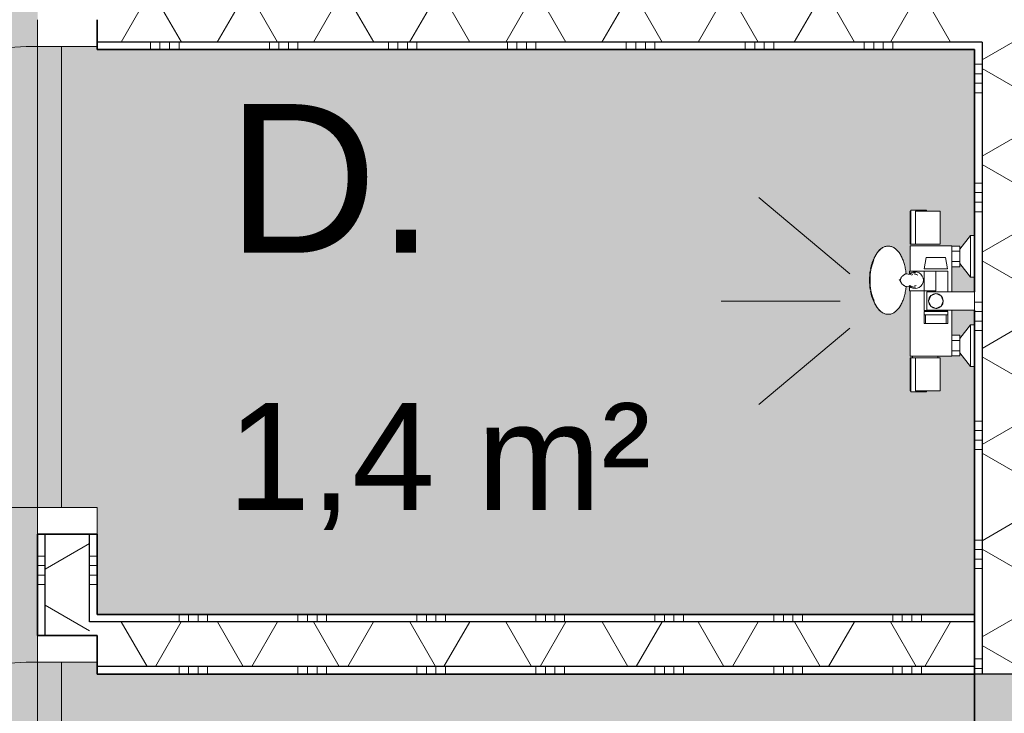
# Model space of a CAD drawing. Header units: millimetres. Extents: x 71235 to 117628, y -12665 to 42937.
# Tile 20 of 49: x 90342 to 91998, y 11799 to 12966. Entities that reach past the tile are written whole.
import ezdxf

# ---------------------------------------------------------------- set-up
doc = ezdxf.new("R2010")
doc.units = ezdxf.units.MM
doc.linetypes.add('Hidden', pattern=[4, 2, -2])
for name, color, linetype, lineweight in [('A-AREA-IDEN', 2, 'Continuous', 13), ('A-AREA-PATT', 32, 'Continuous', 9), ('A-DOOR', 31, 'Continuous', 18), ('A-DOOR-FRAM', 31, 'Continuous', 13), ('A-WALL', 113, 'Continuous', 18), ('A-WALL-PATT', 111, 'Continuous', 35), ('I-WALL', 2, 'Continuous', 18), ('P-SANR-FIXT', 6, 'Continuous', 13)]:
    doc.layers.add(name, color=color, linetype=linetype, lineweight=lineweight)
doc.styles.add('Arial', font='arial.ttf', dxfattribs={"height": 180})
doc.styles.add('Arial_1', font='arial.ttf', dxfattribs={"height": 250})
pattern_1 = [(180, (90472.54, 12415.6), (-2e-14, -200), []), (180, (90472.54, 12431.6), (-2e-14, -200), []), (180, (90472.54, 12447.6), (-2e-14, -200), []), (180, (90472.54, 12463.6), (-2e-14, -200), [])]
pattern_2 = [(90, (91210.12, 11865.54), (-200, 5e-13), []), (90, (91226.12, 11865.54), (-200, 5e-13), []), (90, (91242.12, 11865.54), (-200, 5e-13), []), (90, (91258.12, 11865.54), (-200, 5e-13), [])]

# ---------------------------------------------------------------- blocks, each defined once
blk = doc.blocks.new('200_32_ISR_deur_binnen - dagmaat 0800x2300-7616677-plot_00')
at = {"layer": 'A-DOOR', "lineweight": 13}
blk.add_hatch(color=256, dxfattribs=at).paths.add_polyline_path([(-387.5, 10), (387.5, 10), (387.5, 50), (-387.5, 50)])
for p, q in [((-387.5, 50), (-387.5, 825)), ((-387.5, 50), (387.5, 50)), ((-387.5, 50), (-387.5, 10)), ((387.5, 50), (-387.5, 50)), ((387.5, 10), (387.5, 50)), ((-387.5, 10), (387.5, 10))]:
    blk.add_line(p, q, dxfattribs=at)
at = {"layer": 'A-DOOR', "linetype": 'Hidden', "lineweight": 13}
blk.add_line((-387.5, 10), (387.5, 10), dxfattribs=at)
at = {"layer": 'A-DOOR', "lineweight": 13}
blk.add_arc((-387.5, 50), 775, 360, 90, dxfattribs=at)
at = {"layer": 'A-DOOR-FRAM'}
for p, q in [((-387.5, 50), (-432.5, 50)), ((-387.5, -50), (-387.5, 50)), ((432.5, 50), (387.5, 50)), ((387.5, 50), (387.5, -50)), ((-432.5, -50), (-387.5, -50))]:
    blk.add_line(p, q, dxfattribs=at)
blk = doc.blocks.new('53_PF_Crane_Shower - 53_PF_Crane_Shower-7700345-plot_00')
at = {"layer": 'P-SANR-FIXT'}
for p, q in [((0, 226.2), (0, 426.2)), ((-45.5, 209.7), (-174, 362.9)), ((45.5, 209.7), (174, 362.9)), ((-95.5, 107.4), (-152.7, 107.4)), ((-95.5, 108), (-151, 108)), ((-151, 108), (-151, 107.8)), ((-95.5, 107.8), (-95.5, 108)), ((-95.5, 107.3), (-95.5, 107.4)), ((-92.9, 104.4), (-95.5, 104.4)), ((17.3, 108), (-92.9, 108)), ((-92.9, 108), (-92.9, 80.4)), ((92.9, 108), (50.4, 108)), ((92.9, 80.4), (92.9, 108)), ((151, 108), (95.5, 108)), ((95.5, 108), (95.5, 107.8)), ((152.7, 107.4), (95.5, 107.4)), ((95.5, 107.4), (95.5, 107.3)), ((151, 107.8), (151, 108)), ((-151, 99.1), (-95.5, 99.1)), ((-151, 99.1), (-151, 83)), ((-151, 83), (-151, 58)), ((-95.5, 83), (-95.5, 99.1)), ((-95.5, 58), (-95.5, 83)), ((95.5, 99.1), (95.5, 83)), ((95.5, 99.1), (151, 99.1)), ((95.5, 83), (95.5, 58)), ((151, 83), (151, 99.1)), ((151, 58), (151, 83)), ((-152.7, 80.7), (-151, 80.7)), ((-92.9, 80.4), (-92.9, 38)), ((92.9, 38), (92.9, 80.4)), ((151, 80.7), (152.7, 80.7)), ((-151, 58), (-95.5, 58)), ((-95.5, 61.6), (-92.9, 61.6)), ((95.5, 58), (151, 58)), ((-15.5, 38), (-92.9, 38)), ((-92.4, 38), (-92.4, 24.9)), ((-83.7, 38), (-83.7, 24.9)), ((-66.3, 24.9), (-66.3, 38)), ((-57.6, 38), (-57.6, 24.9)), ((92.9, 38), (15.5, 38)), ((57.6, 24.9), (57.6, 38)), ((66.3, 38), (66.3, 24.9)), ((83.7, 24.9), (83.7, 38)), ((92.4, 24.9), (92.4, 38)), ((-87.2, 24.9), (-110, 7)), ((-83.7, 24.9), (-92.4, 24.9)), ((-66.3, 24.9), (-83.7, 24.9)), ((-57.6, 24.9), (-66.3, 24.9)), ((-40, 7), (-62.8, 24.9)), ((62.8, 24.9), (40, 7)), ((66.3, 24.9), (57.6, 24.9)), ((83.7, 24.9), (66.3, 24.9)), ((92.4, 24.9), (83.7, 24.9)), ((110, 7), (87.2, 24.9)), ((-110, 7), (-110, 0)), ((-40, 7), (-110, 7)), ((-40, 0), (-40, 7)), ((40, 7), (40, 0)), ((110, 7), (40, 7)), ((110, 0), (110, 7))]:
    blk.add_line(p, q, dxfattribs=at)
at = {"layer": 'P-SANR-FIXT', "flags": 128}
for points in [[(-152.7, 106.3), (-152.7, 107.1), (-152.7, 107.3)], [(-152.7, 81.8), (-152.7, 81), (-152.7, 80.7), (-152.7, 80.9), (-152.7, 81.5), (-152.7, 82.5), (-152.7, 84), (-152.7, 85.7), (-152.7, 87.8), (-152.7, 90.1), (-152.7, 92.5), (-152.7, 94.9), (-152.7, 97.4), (-152.7, 99.7), (-152.7, 101.8), (-152.7, 103.6), (-152.7, 105.2), (-152.7, 106.3)], [(-152.7, 99.7), (-152.7, 98), (-152.7, 95.6), (-152.7, 93.1), (-152.7, 90.7), (-152.7, 88.4), (-152.7, 86.3), (-152.7, 84.4), (-152.7, 82.9), (-152.7, 81.8)], [(-95.5, 107.3), (-95.5, 107), (-95.5, 106.3)], [(-95.5, 106.3), (-95.5, 105.4), (-95.5, 104.1), (-95.5, 102.7), (-95.5, 101), (-95.5, 99.1)], [(95.5, 106.3), (95.5, 107), (95.5, 107.3)], [(95.5, 99.1), (95.5, 101), (95.5, 102.7), (95.5, 104.1), (95.5, 105.4), (95.5, 106.3)], [(152.7, 107.3), (152.7, 107.1), (152.7, 106.3)], [(152.7, 106.3), (152.7, 105.2), (152.7, 103.6), (152.7, 101.8), (152.7, 99.7), (152.7, 97.4), (152.7, 94.9), (152.7, 92.5), (152.7, 90.1), (152.7, 87.8), (152.7, 85.7), (152.7, 84), (152.7, 82.5), (152.7, 81.5), (152.7, 80.9), (152.7, 80.7), (152.7, 81), (152.7, 81.8)], [(152.7, 81.8), (152.7, 82.9), (152.7, 84.4), (152.7, 86.3), (152.7, 88.4), (152.7, 90.7), (152.7, 93.1), (152.7, 95.6), (152.7, 98), (152.7, 99.7)]]:
    blk.add_lwpolyline(points, dxfattribs=at)
blk = doc.blocks.new('53_PF_slider - Type 1-V36-plot_00')
at = {"layer": 'P-SANR-FIXT'}
for p, q in [((91866.4, 12566), (91863, 12546.6)), ((91882.7, 12566), (91866.4, 12566)), ((91899, 12566), (91882.7, 12566)), ((91902.4, 12546.6), (91899, 12566)), ((91838.2, 12537.2), (91838.2, 12543)), ((91882.7, 12543), (91838.2, 12543)), ((91862.7, 12543), (91862.7, 12476.9)), ((91863, 12546.6), (91882.7, 12546.6)), ((91882.7, 12546.6), (91902.4, 12546.6)), ((91882.7, 12543), (91882.7, 12509.9)), ((91882.7, 12543), (91902.7, 12543)), ((91902.7, 12508.1), (91902.7, 12543)), ((91838.2, 12509.9), (91838.2, 12518.7)), ((91838.2, 12509.9), (91882.7, 12509.9)), ((91867.2, 12477.1), (91867.2, 12508.1)), ((91947.7, 12508.1), (91867.2, 12508.1)), ((91882.7, 12505), (91891.3, 12501.4)), ((91947.7, 12508.1), (91947.7, 12477.1)), ((91882.7, 12480.2), (91874, 12483.8)), ((91882.7, 12476.9), (91862.7, 12476.9)), ((91862.7, 12475), (91862.7, 12469.2)), ((91882.7, 12475), (91862.7, 12475)), ((91862.7, 12469.2), (91862.7, 12454.8)), ((91865.2, 12469.2), (91862.7, 12469.2)), ((91865.2, 12469.2), (91865.2, 12454.8)), ((91865.4, 12469.2), (91882.7, 12469.2)), ((91867.2, 12477.1), (91947.7, 12477.1)), ((91882.7, 12476.9), (91874.1, 12476.9)), ((91902.7, 12476.9), (91882.7, 12476.9)), ((91891.3, 12476.9), (91882.7, 12476.9)), ((91902.7, 12475), (91882.7, 12475)), ((91882.7, 12469.2), (91900, 12469.2)), ((91902.7, 12469.2), (91900.2, 12469.2)), ((91900.2, 12454.8), (91900.2, 12469.2)), ((91902.7, 12469.2), (91902.7, 12475)), ((91902.7, 12454.8), (91902.7, 12469.2)), ((91862.7, 12454.8), (91865.2, 12454.8)), ((91900.2, 12454.8), (91865.2, 12454.8)), ((91900.2, 12454.8), (91902.7, 12454.8))]:
    blk.add_line(p, q, dxfattribs=at)
at = {"layer": 'P-SANR-FIXT', "flags": 128}
for points in [[(91787.3, 12577.7), (91788.4, 12578.8), (91789.5, 12579.8), (91790.7, 12580.8), (91791.9, 12581.6), (91793.1, 12582.4), (91794.4, 12583), (91795.7, 12583.6), (91797, 12584.1), (91798.4, 12584.5), (91799.8, 12584.7), (91801.1, 12584.9), (91802.5, 12585), (91803.9, 12584.9), (91805.3, 12584.7), (91806.7, 12584.4), (91808, 12584.1), (91809.3, 12583.6), (91810.6, 12583), (91811.9, 12582.3), (91813.1, 12581.5), (91814.3, 12580.7), (91815.5, 12579.8), (91816.6, 12578.7), (91817.7, 12577.7), (91818.8, 12576.5), (91819.8, 12575.3), (91820.8, 12573.9), (91821.8, 12572.6), (91822.7, 12571.1), (91823.6, 12569.6), (91824.4, 12568.1), (91825.2, 12566.5), (91826, 12564.8), (91826.8, 12563.1), (91827.5, 12561.3), (91828.1, 12559.5), (91828.8, 12557.6), (91829.3, 12555.7), (91829.9, 12553.7), (91830.4, 12551.7), (91830.9, 12549.7), (91831.3, 12547.6), (91831.7, 12545.5), (91832, 12543.4), (91832.3, 12541.3), (91832.5, 12539.1), (91832.7, 12538)], [(91783.4, 12572.9), (91782.2, 12570.9), (91781, 12569), (91780, 12567.1), (91779, 12565.1), (91778.1, 12563.2), (91777.3, 12561.3), (91776.5, 12559.3), (91775.8, 12557.4), (91775.5, 12556.4)], [(91777.1, 12557.7), (91776.3, 12555.6), (91775.6, 12553.5), (91775, 12551.4), (91774.4, 12549.4), (91773.9, 12547.5), (91773.5, 12545.6), (91773.1, 12543.7), (91772.8, 12541.9), (91772.5, 12540.1), (91772.3, 12538.3), (91772, 12536.5), (91771.9, 12534.8), (91771.8, 12533), (91771.7, 12531.3), (91771.6, 12529.6), (91771.6, 12527.9), (91771.6, 12527.6)], [(91832.4, 12538.1), (91839.2, 12537.1), (91840, 12537.1)], [(91837.8, 12537.5), (91840.7, 12539.7), (91844.1, 12541.1), (91847.7, 12541.6)], [(91847.7, 12541.6), (91851.3, 12541.1), (91854.7, 12539.7), (91857.6, 12537.5), (91859.8, 12534.6), (91861.2, 12531.2), (91861.7, 12527.6), (91861.2, 12524), (91859.8, 12520.6), (91857.6, 12517.7), (91854.7, 12515.5), (91851.3, 12514.1), (91847.7, 12513.6)], [(91777.1, 12497.4), (91776.3, 12499.6), (91775.6, 12501.7), (91775, 12503.7), (91774.4, 12505.7), (91773.9, 12507.7), (91773.5, 12509.6), (91773.1, 12511.5), (91772.8, 12513.3), (91772.5, 12515.1), (91772.3, 12516.9), (91772, 12518.7), (91771.9, 12520.4), (91771.8, 12522.1), (91771.7, 12523.9), (91771.6, 12525.6), (91771.6, 12527.3), (91771.6, 12527.6)], [(91787.3, 12477.5), (91788.4, 12476.4), (91789.5, 12475.4), (91790.7, 12474.4), (91791.9, 12473.6), (91793.1, 12472.8), (91794.4, 12472.1), (91795.7, 12471.6), (91797, 12471.1), (91798.4, 12470.7), (91799.8, 12470.4), (91801.1, 12470.3), (91802.5, 12470.2), (91803.9, 12470.3), (91805.3, 12470.5), (91806.7, 12470.7), (91808, 12471.1), (91809.3, 12471.6), (91810.6, 12472.2), (91811.9, 12472.9), (91813.1, 12473.6), (91814.3, 12474.5), (91815.5, 12475.4), (91816.6, 12476.4), (91817.7, 12477.5), (91818.8, 12478.7), (91819.8, 12479.9), (91820.8, 12481.2), (91821.8, 12482.6), (91822.7, 12484), (91823.6, 12485.5), (91824.4, 12487.1), (91825.2, 12488.7), (91826, 12490.4), (91826.8, 12492.1), (91827.5, 12493.9), (91828.1, 12495.7), (91828.8, 12497.6), (91829.3, 12499.5), (91829.9, 12501.5), (91830.4, 12503.5), (91830.9, 12505.5), (91831.3, 12507.6), (91831.7, 12509.7), (91832, 12511.8), (91832.3, 12513.9), (91832.5, 12516.1), (91832.7, 12517.2)], [(91840.2, 12518), (91837.3, 12517.8), (91832.4, 12517.1)], [(91847.7, 12513.6), (91844.1, 12514.1), (91840.7, 12515.5), (91837.8, 12517.7)], [(91783.4, 12482.3), (91782.2, 12484.2), (91781, 12486.2), (91780, 12488.1), (91779, 12490), (91778.1, 12492), (91777.3, 12493.9), (91776.5, 12495.8), (91775.8, 12497.8), (91775.5, 12498.8)], [(91895.1, 12492.6), (91891.5, 12501.4), (91882.7, 12505), (91873.9, 12501.4), (91870.3, 12492.6)], [(91870.3, 12492.6), (91873.9, 12483.8), (91882.7, 12480.2), (91891.5, 12483.8), (91895.1, 12492.6)]]:
    blk.add_lwpolyline(points, dxfattribs=at)
at = {"layer": 'P-SANR-FIXT'}
for centre, radius, start, end in [((91846.8, 12527.9), 12.1, 113.7877, 123.9394), ((91846.8, 12527.9), 9.68, 107.1982, 122.2978), ((91846.8, 12527.9), 12.1, 90, 105.0758), ((91846.8, 12527.9), 12.1, 82.0796, 90), ((91846.8, 12527.9), 9.68, 74.2598, 90), ((91846.8, 12527.9), 9.68, 56.4308, 71.3826), ((91846.8, 12527.9), 12.1, 228.0753, 256.1175), ((91846.8, 12527.9), 12.1, 258.6126, 270), ((91846.8, 12527.9), 9.68, 270, 285.0084), ((91846.8, 12527.9), 12.1, 270, 277.8358), ((91882.7, 12492.6), 12.4, 3.0396, 176.9604), ((91882.7, 12492.6), 12.4, 75, 90), ((91882.7, 12492.6), 12.4, 180, 0), ((91882.7, 12492.6), 12.4, 270, 285), ((91882.7, 12492.6), 12.4, 270, 285), ((91882.7, 12492.6), 12.4, 270, 285)]:
    blk.add_arc(centre, radius, start, end, dxfattribs=at)
for centre, major_axis, start_param, end_param in [((91800.3, 12527.6), (0, 56.5), 0.291091, 1.570796), ((91797, 12527.6), (0, 51.9), 0.693791, 0.77643), ((91797, 12527.6), (0, 51.9), 0.981941, 1.208946), ((91797, 12527.6), (0, 50), 0.938079, 0.995763), ((91797, 12527.6), (0, 50), 0.826064, 0.912436), ((91797, 12527.6), (0, 51.9), 1.261959, 1.570796), ((91797, 12527.6), (0, 51.9), 1.570796, 1.879633), ((91800.3, 12527.6), (0, 56.5), 1.570796, 2.850503), ((91797, 12527.6), (0, 51.9), 1.932648, 2.159652), ((91797, 12527.6), (0, 50), 2.145831, 2.203514), ((91797, 12527.6), (0, 50), 2.229157, 2.316246)]:
    blk.add_ellipse(centre, major_axis=major_axis, ratio=0.5, start_param=start_param, end_param=end_param, dxfattribs=at)
for points, knots in [([(91832, 12538.1), (91831.7, 12538.1), (91831.1, 12537.9), (91829.9, 12537.2), (91829.1, 12536.6), (91828.6, 12536.2), (91828.1, 12535.8), (91827.7, 12535.5), (91827.3, 12535.2), (91827, 12534.9), (91826.8, 12534.7), (91826.6, 12534.5), (91826.4, 12534.3), (91826.3, 12534.3), (91826.3, 12534.2), (91826.2, 12534.1), (91826.1, 12534.1), (91826, 12533.9), (91825.8, 12533.8), (91825.5, 12533.6), (91825.1, 12533.3), (91824.8, 12533), (91824.5, 12532.5), (91824.3, 12532.3), (91824.3, 12532.1), (91824.2, 12532), (91824.2, 12531.8), (91824.1, 12531.7), (91824, 12531.4), (91823.8, 12530.9), (91823.6, 12530.3), (91823.3, 12529.6), (91822.9, 12528.6), (91822.6, 12527.9), (91822.4, 12527.6)], [-0.8571429, -0.8571429, -0.8571429, -0.8571429, -0.7142857, -0.5714286, -0.5, -0.4642857, -0.4285714, -0.3928571, -0.3571429, -0.3392857, -0.3214286, -0.3035714, -0.2946429, -0.2901786, -0.2857143, -0.28125, -0.2767857, -0.2678571, -0.25, -0.2321429, -0.2142857, -0.1785714, -0.1607143, -0.1517857, -0.1473214, -0.1428571, -0.1383929, -0.1339286, -0.125, -0.1071429, -0.0892857, -0.0714286, -0.0357143, 0, 0, 0, 0]), ([(91822.4, 12527.2), (91822.7, 12526.9), (91823.1, 12526.2), (91823.6, 12525), (91824.1, 12524), (91824.4, 12523.3), (91824.5, 12522.9), (91824.7, 12522.7), (91824.8, 12522.4), (91825, 12522.1), (91825.3, 12521.6), (91825.7, 12521.2), (91826.1, 12520.9), (91826.4, 12520.7), (91826.7, 12520.6), (91826.8, 12520.5), (91826.9, 12520.4), (91827, 12520.3), (91827.1, 12520.2), (91827.3, 12520), (91827.6, 12519.8), (91828, 12519.4), (91828.5, 12519), (91829, 12518.7), (91829.4, 12518.4), (91830, 12518), (91830.6, 12517.6), (91831.3, 12517.2), (91831.9, 12517.1), (91832.3, 12517), (91832.5, 12517.1), (91832.6, 12517.1)], [-1, -1, -1, -1, -0.958333, -0.916667, -0.875, -0.854167, -0.84375, -0.833333, -0.822917, -0.8125, -0.791667, -0.75, -0.729167, -0.708333, -0.6875, -0.677083, -0.671875, -0.666667, -0.65625, -0.645833, -0.625, -0.583333, -0.541667, -0.5, -0.458333, -0.416667, -0.333333, -0.25, -0.166667, -0.083333, 0, 0, 0, 0]), ([(91885.2, 12480.4), (91885.1, 12480.4), (91884.3, 12480.3), (91883.4, 12480.2), (91882.7, 12480.2)], [0.8736269, 0.8736269, 0.8736269, 0.8736269, 0.8928571, 1, 1, 1, 1])]:
    blk.add_open_spline(points, degree=3, knots=knots, dxfattribs=at)
for points in [[(91821.2, 12527.6), (91821.2, 12528), (91821.3, 12528.4), (91821.3, 12528.8)], [(91822.4, 12527.4), (91822.4, 12527.3), (91822.4, 12527.3), (91822.4, 12527.2)], [(91832.6, 12517.2), (91832.6, 12517.2), (91832.4, 12517.2), (91832.1, 12517.3), (91831.9, 12517.3)], [(91882.7, 12505), (91883.6, 12505), (91884.4, 12504.9), (91885.2, 12504.7)], [(91882.7, 12480.2), (91883.6, 12480.2), (91884.4, 12480.3), (91885.2, 12480.4)]]:
    blk.add_open_spline(points, degree=3, dxfattribs=at)

msp = doc.modelspace()

# ---------------------------------------------------------------- hatches: boundary and pattern name
at = {"layer": 'A-AREA-PATT'}
h = msp.add_hatch(color=254, dxfattribs=at)
h.paths.add_polyline_path([(88466.6, 10865.5), (88910.1, 10865.5), (88910.1, 10875.5), (88135.1, 10875.5), (88135.1, 10865.5)])
h.paths.add_polyline_path([(87910.1, 10865.5), (87910.1, 10875.5), (87135.1, 10875.5), (87135.1, 10865.5), (87445.5, 10865.5)])
h.paths.add_polyline_path([(88466.6, 10915.5), (90372.5, 10915.5), (90372.5, 13915.7), (86947.4, 13915.7), (86947.4, 13965.7), (86047.4, 13965.7), (86047.4, 13915.7), (85947.4, 13915.7), (85947.4, 12065.5), (86447.4, 12065.4), (86447.4, 11465.4), (85947.4, 11465.4), (85947.4, 10915.5), (88135.1, 10915.5)])
h.paths.add_polyline_path([(90422.5, 11110.5), (90422.5, 11885.5), (90412.5, 11885.5), (90412.5, 11110.5)])
h.paths.add_polyline_path([(90412.5, 12145.5), (90422.5, 12145.5), (90422.5, 12920.5), (90412.5, 12920.5), (90412.5, 12583.6)])
h.paths.add_polyline_path([(90422.5, 13103.1), (90422.5, 13878.1), (90412.5, 13878.1), (90412.5, 13103.1)])
h = msp.add_hatch(color=254, dxfattribs=at)
h.paths.add_polyline_path([(91832, 12538.1), (91832.6, 12537.3), (91832.2, 12538)])
h.paths.add_polyline_path([(90472.5, 11965.5), (91947.7, 11965.5), (91947.7, 12382.6), (91940.5, 12382.8), (91922.8, 12405.4), (91922.8, 12400.2), (91885.3, 12399.7), (91886.4, 12397.1), (91889.7, 12397.1), (91888.8, 12341.6), (91848.6, 12341.6), (91848, 12339.9), (91840.4, 12339.9), (91841.4, 12397.1), (91844.1, 12397.1), (91843.6, 12399.7), (91839.8, 12399.7), (91839.8, 12509.9), (91838.2, 12509.9), (91837.1, 12518.1), (91832.6, 12517.1), (91828.1, 12495.9), (91816.5, 12476.5), (91812.9, 12473.9), (91808.8, 12471.6), (91799, 12471.2), (91790.8, 12475), (91780.2, 12488), (91774.6, 12502.5), (91772.5, 12516.3), (91772.1, 12532.6), (91774.4, 12550.2), (91779.2, 12564.7), (91784.7, 12573.1), (91796.2, 12583.1), (91803, 12584.3), (91812.9, 12581.3), (91816.5, 12578.7), (91820, 12574.5), (91828.8, 12556.1), (91833.8, 12537.8), (91838.2, 12537.8), (91838.2, 12543), (91839.8, 12543), (91840.7, 12585.5), (91922.8, 12585), (91922.8, 12579.8), (91940.7, 12602.6), (91947.7, 12602.6), (91947.7, 12915.5), (90472.5, 12915.5), (90472.5, 12920.5), (90422.5, 12920.5), (90422.5, 12145.5), (90472.5, 12145.5), (90472.5, 12100.5)])
h.paths.add_polyline_path([(91922.8, 12429.8), (91940.7, 12452.6), (91947.7, 12452.6), (91947.7, 12477.1), (91909.7, 12477.1), (91909.7, 12435), (91922.8, 12435)])
h.paths.add_polyline_path([(91781.6, 12485.6), (91778, 12495.9), (91781.2, 12486.1)])
h.paths.add_polyline_path([(91940.7, 12508.1), (91947.7, 12508.1), (91947.7, 12532.6), (91940.7, 12532.6), (91922.8, 12555.4), (91922.8, 12550.2), (91909.7, 12550.2), (91909.7, 12508.1), (91922.8, 12508.1)])
h.paths.add_polyline_path([(91773.3, 12515.9), (91772.1, 12527.6), (91772.1, 12525), (91773.3, 12516.1)])
h.paths.add_polyline_path([(91833.8, 12525.8), (91822.4, 12527.6), (91822.4, 12529.3), (91819.9, 12527.5), (91833.7, 12525.9)])
h.paths.add_polyline_path([(91787, 12575.9), (91793.5, 12582.2), (91793.5, 12581.5), (91787.2, 12576.2)])
h.paths.add_polyline_path([(91843.6, 12588.1), (91839.9, 12588.1), (91840.7, 12645.3), (91848, 12645.3), (91849, 12643.6), (91889.7, 12643.6), (91888.8, 12588.1), (91844.1, 12588.1)])
h = msp.add_hatch(color=254, dxfattribs=at)
h.paths.add_polyline_path([(91771.7, 11338.6), (91772.1, 11338.6), (91772.1, 11341.2)])
h.paths.add_polyline_path([(91776.8, 11371), (91777.6, 11369.9), (91776.7, 11370.5)])
h.paths.add_polyline_path([(91832, 11488.1), (91832.6, 11487.3), (91832.2, 11488)])
h.paths.add_polyline_path([(90472.5, 10915.5), (91947.7, 10915.5), (91947.7, 11263.6), (91940.7, 11263.6), (91922.8, 11286.4), (91922.8, 11281.2), (91839.8, 11280.7), (91839.8, 11323.2), (91838.2, 11323.2), (91837.4, 11329.1), (91832.6, 11328.1), (91828, 11306.6), (91816.4, 11287.4), (91812.9, 11284.9), (91806.4, 11282.4), (91799, 11282.2), (91793.5, 11284.8), (91781.7, 11296.1), (91779.2, 11301.5), (91776.2, 11308.9), (91772.6, 11326.9), (91772.1, 11343.6), (91774.5, 11361.5), (91778.3, 11371), (91784.7, 11385), (91787.2, 11387.1), (91799.1, 11395.1), (91803, 11395.4), (91812.9, 11392.3), (91816.5, 11389.7), (91819.7, 11386), (91828.9, 11366.8), (91831.7, 11349.1), (91831.8, 11348.5), (91838.2, 11349.1), (91838.2, 11356.3), (91839.8, 11356.3), (91839.8, 11459.9), (91838.2, 11459.9), (91837.1, 11468.1), (91832.6, 11467.1), (91828.1, 11445.9), (91816.5, 11426.5), (91812.9, 11423.9), (91808.8, 11421.6), (91799, 11421.2), (91790.8, 11425), (91780.2, 11438), (91774.6, 11452.5), (91772.5, 11466.3), (91772.1, 11482.6), (91774.4, 11500.1), (91779.2, 11514.7), (91784.7, 11523.1), (91796.2, 11533.1), (91803, 11534.3), (91812.9, 11531.3), (91816.5, 11528.7), (91820, 11524.5), (91828.8, 11506.1), (91833.8, 11487.8), (91838.2, 11487.8), (91838.2, 11493), (91839.8, 11493), (91840.7, 11535.5), (91922.8, 11535), (91922.8, 11529.8), (91940.7, 11552.6), (91947.7, 11552.6), (91947.7, 11865.5), (90472.5, 11865.5), (90472.5, 11885.5), (90422.5, 11885.5), (90422.5, 11110.5), (90472.5, 11110.5), (90472.5, 11065.5)])
h.paths.add_polyline_path([(91845.9, 11220.9), (91840.4, 11220.9), (91841.4, 11278.1), (91889.7, 11278.1), (91888.8, 11222.6), (91848.6, 11222.6), (91848, 11220.9), (91846.7, 11220.9)])
h.paths.add_polyline_path([(91794.8, 11283.6), (91790.8, 11286), (91793.5, 11284.7)])
h.paths.add_polyline_path([(91781.1, 11298.7), (91778, 11306.9), (91781, 11298.9)])
h.paths.add_polyline_path([(91776.8, 11306.2), (91773.3, 11319.4), (91776.1, 11308.9)])
h.paths.add_polyline_path([(91922.8, 11310.8), (91939.9, 11333.6), (91922.8, 11355.4), (91922.8, 11350.2), (91909.7, 11349.7), (91909.7, 11316), (91922.8, 11316)])
h.paths.add_polyline_path([(91823.3, 11336.4), (91823.5, 11338.8), (91821.6, 11337.3), (91823, 11336.6)])
h.paths.add_polyline_path([(91787, 11386.9), (91793.5, 11393.2), (91793.5, 11392.5), (91787.2, 11387.2)])
h.paths.add_polyline_path([(91930.1, 11389.1), (91940.7, 11402.6), (91947.7, 11402.6), (91947.7, 11413.6), (91940.7, 11413.6), (91930.1, 11427.1), (91909.7, 11427.1), (91909.7, 11389.1), (91922.8, 11389.1)])
h.paths.add_polyline_path([(91781.6, 11435.6), (91778.1, 11445.7), (91781.2, 11436.1)])
h.paths.add_polyline_path([(91922.8, 11460.8), (91939.9, 11483.6), (91922.8, 11505.4), (91922.8, 11500.2), (91909.7, 11499.5), (91909.7, 11466), (91922.8, 11466)])
h.paths.add_polyline_path([(91773.3, 11465.9), (91772.1, 11477.6), (91772.1, 11475), (91773.3, 11466.1)])
h.paths.add_polyline_path([(91833.8, 11475.8), (91822.4, 11477.6), (91822.4, 11479.3), (91819.9, 11477.5), (91833.7, 11475.9)])
h.paths.add_polyline_path([(91787, 11525.9), (91793.5, 11532.2), (91793.5, 11531.5), (91787.2, 11526.2)])
h.paths.add_polyline_path([(91840.4, 11538.1), (91839.9, 11538.1), (91840.7, 11595.3), (91848, 11595.3), (91849, 11593.6), (91889.7, 11593.6), (91888.8, 11538.1), (91840.6, 11538.1)])
at = {"layer": 'A-WALL-PATT', "lineweight": 9}
h = msp.add_hatch(dxfattribs=at)
h.set_pattern_fill('FP_134', color=256, angle=60, style=0, pattern_type=2)
h.set_pattern_definition([(150, (90472.54, 12415.6), (-70, -121.244), []), (210, (90472.54, 12415.6), (70, -121.244), [])])
h.paths.add_polyline_path([(90460, 10903), (90460, 11065.5), (90385, 11065.5), (90385, 10903)])
h.paths.add_polyline_path([(90385, 11930.5), (90460, 11930.5), (90460, 12100.5), (90385, 12100.5)])
h.paths.add_polyline_path([(90385, 12965.5), (90460, 12965.5), (90460, 13058.1), (90385, 13058.1)])
h.paths.add_polyline_path([(90460, 13923.1), (90460, 13928.2), (90385, 13928.2), (90385, 13923.1)])
h = msp.add_hatch(dxfattribs=at)
h.set_pattern_fill('FP_142', color=256, angle=60, style=0, pattern_type=2)
h.set_pattern_definition([(330, (91947.7, 12890.67), (70, 121.244), []), (30, (91947.7, 12890.67), (-70, 121.244), [])])
h.paths.add_polyline_path([(92035.2, 11865.7), (92035.2, 13928.2), (91960.2, 13928.2), (91960.2, 11865.7)])
h = msp.add_hatch(dxfattribs=at)
h.set_pattern_fill('FP_141', color=256, angle=90, style=0, pattern_type=2)
h.set_pattern_definition([(0, (91947.7, 12890.67), (0, 200), []), (0, (91947.7, 12874.67), (0, 200), []), (0, (91947.7, 12858.67), (0, 200), []), (0, (91947.7, 12842.67), (0, 200), [])])
h.paths.add_polyline_path([(91947.7, 11865.7), (91960.2, 11865.7), (91960.2, 12928), (91947.7, 12928), (91947.7, 12222.2)])
h.paths.add_polyline_path([(91960.2, 13003), (91960.2, 13915.7), (91947.7, 13915.7), (91947.7, 13003)])
h = msp.add_hatch(dxfattribs=at)
h.set_pattern_fill('FP_133', color=256, angle=90, style=0, pattern_type=2)
h.set_pattern_definition(pattern_1)
h.paths.add_polyline_path([(90385, 10915.5), (90385, 11065.5), (90372.5, 11065.5), (90372.5, 10915.5)])
h.paths.add_polyline_path([(90372.5, 11930.5), (90385, 11930.5), (90385, 12100.5), (90372.5, 12100.5)])
h.paths.add_polyline_path([(90385, 12965.5), (90385, 13058.1), (90372.5, 13058.1), (90372.5, 12965.5)])
h = msp.add_hatch(dxfattribs=at)
h.set_pattern_fill('FP_133', color=256, angle=90, style=0, pattern_type=2)
h.set_pattern_definition(pattern_1)
h.paths.add_polyline_path([(90472.5, 10915.5), (90472.5, 11065.5), (90460, 11065.5), (90460, 10915.5)])
h.paths.add_polyline_path([(90460, 11953), (90472.5, 11953), (90472.5, 12100.5), (90460, 12100.5)])
h.paths.add_polyline_path([(90472.5, 13003), (90472.5, 13058.1), (90460, 13058.1), (90460, 13003)])
h = msp.add_hatch(dxfattribs=at)
h.set_pattern_fill('FP_144', color=256, angle=-300, style=0, pattern_type=2)
h.set_pattern_definition([(240, (91210.12, 13015.54), (121.244, -70), []), (300, (91210.12, 13015.54), (121.244, 70), [])])
h.paths.add_polyline_path([(91529.9, 12928), (91960.2, 12928), (91960.2, 13003), (90460, 13003), (90460, 12965.5), (90472.5, 12965.5), (90472.5, 12928), (90508.8, 12928)])
h = msp.add_hatch(dxfattribs=at)
h.set_pattern_fill('FP_143', color=256, angle=-270, style=0, pattern_type=2)
h.set_pattern_definition([(270, (91210.12, 13015.54), (200, 5e-13), []), (270, (91194.12, 13015.54), (200, 5e-13), []), (270, (91178.12, 13015.54), (200, 5e-13), []), (270, (91162.12, 13015.54), (200, 5e-13), [])])
h.paths.add_polyline_path([(91785.1, 12915.5), (91947.7, 12915.5), (91947.7, 12928), (90472.5, 12928), (90472.5, 12915.5), (91529.9, 12915.5)])
h = msp.add_hatch(dxfattribs=at)
h.set_pattern_fill('FP_146', color=256, angle=60, style=0, pattern_type=2)
h.set_pattern_definition([(60, (91210.12, 11865.54), (-121.244, 70), []), (120, (91210.12, 11865.54), (-121.244, -70), [])])
h.paths.add_polyline_path([(90472.5, 11878), (91947.7, 11878), (91947.7, 11953), (90460, 11953), (90460, 11930.5), (90472.5, 11930.5)])
h = msp.add_hatch(dxfattribs=at)
h.set_pattern_fill('FP_145', color=256, angle=90, style=0, pattern_type=2)
h.set_pattern_definition(pattern_2)
h.paths.add_polyline_path([(91947.7, 11953), (91947.7, 11965.5), (90472.5, 11965.5), (90472.5, 11953), (91529.9, 11953)])
h = msp.add_hatch(dxfattribs=at)
h.set_pattern_fill('FP_145', color=256, angle=90, style=0, pattern_type=2)
h.set_pattern_definition(pattern_2)
h.paths.add_polyline_path([(90472.5, 11865.5), (91947.7, 11865.5), (91947.7, 11878), (90472.5, 11878)])
at = {"layer": 'A-WALL-PATT', "lineweight": 18}
msp.add_hatch(color=256, dxfattribs=at).paths.add_polyline_path([(94147.7, 11665.7), (94347.7, 11665.7), (94347.7, 11865.7), (91947.7, 11865.7), (91947.7, 11665.7), (93572.1, 11665.7)])

# ---------------------------------------------------------------- linework, layer by layer
at = {"layer": 'A-WALL', "lineweight": 25}
for p, q in [((91960.2, 12928), (90472.5, 12928)), ((91960.2, 12928), (91960.2, 11865.7)), ((90385, 11930.5), (90385, 12100.5)), ((90460, 11953), (90460, 12100.5)), ((91947.7, 11953), (90460, 11953)), ((91947.7, 11878), (90472.5, 11878)), ((91947.7, 11865.7), (92047.7, 11865.7))]:
    msp.add_line(p, q, dxfattribs=at)
at = {"layer": 'A-WALL', "lineweight": 35}
msp.add_line((91947.7, 11865.5), (91947.7, 11458.1), dxfattribs=at)
at = {"layer": 'I-WALL', "lineweight": 35}
for p, q in [((90472.5, 12965.5), (90472.5, 12915.5)), ((90472.5, 12915.5), (91947.7, 12915.5)), ((91947.7, 12915.5), (91947.7, 12508.1)), ((91947.7, 11865.5), (91947.7, 12477.1)), ((90372.5, 12100.5), (90372.5, 11930.5)), ((90472.5, 12100.5), (90372.5, 12100.5)), ((90472.5, 11965.5), (90472.5, 12100.5)), ((91947.7, 11965.5), (90472.5, 11965.5)), ((90372.5, 11930.5), (90472.5, 11930.5)), ((90472.5, 11930.5), (90472.5, 11865.5)), ((90472.5, 11865.5), (91947.7, 11865.5))]:
    msp.add_line(p, q, dxfattribs=at)

# ---------------------------------------------------------------- block references
at = {"layer": 'A-DOOR-FRAM', "rotation": 90}
for p in [(90422.5, 12533), (90422.5, 11498)]:
    msp.add_blockref('200_32_ISR_deur_binnen - dagmaat 0800x2300-7616677-plot_00', p, dxfattribs=at)
at = {"layer": 'P-SANR-FIXT', "rotation": 90.00000000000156}
msp.add_blockref('53_PF_Crane_Shower - 53_PF_Crane_Shower-7700345-plot_00', (91947.7, 12492.6), dxfattribs=at)
at = {"layer": 'P-SANR-FIXT'}
msp.add_blockref('53_PF_slider - Type 1-V36-plot_00', (0, 0), dxfattribs=at)

# ---------------------------------------------------------------- texts
at = {"layer": 'A-AREA-IDEN', "lineweight": 9, "attachment_point": 1}
for s, insert, char_height, width, style in [('D.', (90691.1, 12823.7), 250, 424.894, 'Arial_1'), ('1,4 m²', (90691.1, 12321.3), 180, 841.772, 'Arial')]:
    msp.add_mtext(s, dxfattribs=dict(at, insert=insert, char_height=char_height, width=width, style=style))

doc.saveas('drawing.dxf')
